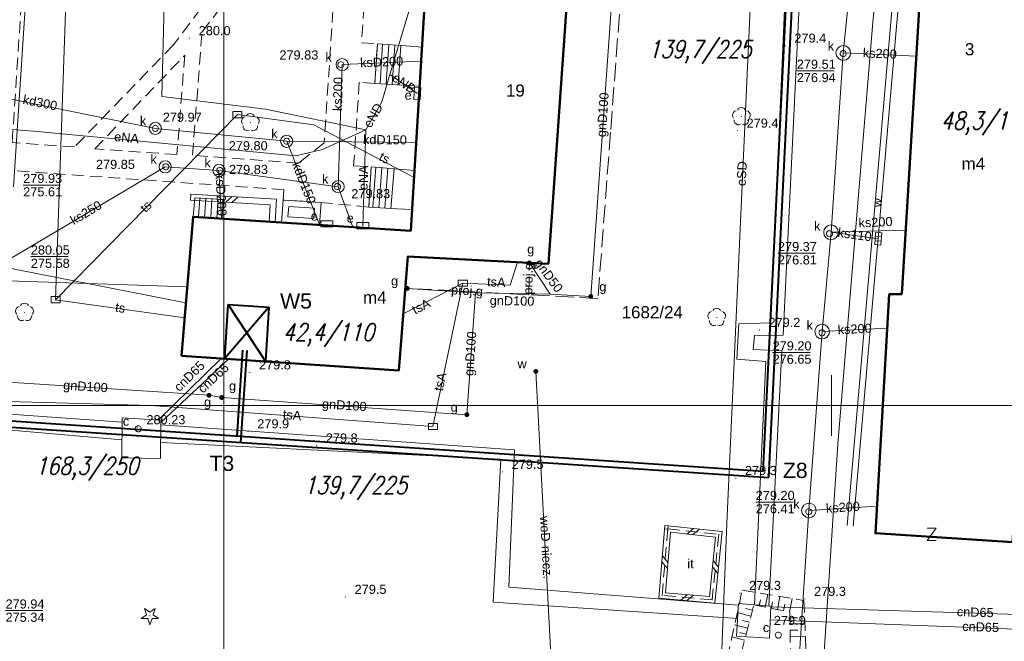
# Model space of a CAD drawing. Extents: x 0 to 6569664, y 0 to 5584502.
# Tile 23 of 64: x 6568383 to 6568464, y 5583981 to 5584032. Entities that reach past the tile are written whole.
import ezdxf
from ezdxf.enums import TextEntityAlignment as Align

# ---------------------------------------------------------------- set-up
doc = ezdxf.new("R2010")
doc.units = 0
doc.header["$PDSIZE"] = 0.75
for name, pattern in [('GAK', [3.5, 2, -0.7, 0.1, -0.7]), ('PRZER2-1', [1.5, 1, -0.5]), ('PRZER3-1', [2, 1.5, -0.5])]:
    doc.linetypes.add(name, pattern=pattern)
doc.layers.get('0').update_dxf_attribs({"linetype": 'CONTINUOUS'})
doc.layers.get('Defpoints').update_dxf_attribs({"linetype": 'CONTINUOUS'})
for name, color, linetype, lineweight in [('alarm', 51, 'CONTINUOUS', 50), ('EGBS', 7, 'CONTINUOUS', 18), ('EGBT', 7, 'CONTINUOUS', 18), ('EGBU', 7, 'CONTINUOUS', 50), ('EGBU_O', 7, 'CONTINUOUS', 50), ('EGDE_O', 7, 'CONTINUOUS', 18), ('GEPADR_O', 7, 'CONTINUOUS', 18), ('GEPPHC', 7, 'CONTINUOUS', 18), ('GUPPRZ_O', 7, 'CONTINUOUS', 18), ('OTDN', 7, 'CONTINUOUS', 18), ('OTKC', 7, 'CONTINUOUS', 18), ('OTRK', 7, 'CONTINUOUS', 18), ('OTRN', 7, 'CONTINUOUS', 13), ('OTRN_O', 7, 'CONTINUOUS', 13), ('OTRS', 7, 'CONTINUOUS', 13), ('OTRS_O', 7, 'CONTINUOUS', 13), ('OTWM', 7, 'CONTINUOUS', 18), ('OTWM_O', 7, 'CONTINUOUS', 18), ('OTZI', 7, 'CONTINUOUS', 18), ('OTZI_O', 7, 'CONTINUOUS', 18), ('ramka sekcji', 7, 'CONTINUOUS', 18), ('siec', 7, 'GAK', 70), ('SUPK', 7, 'CONTINUOUS', 18), ('SUPW', 7, 'CONTINUOUS', 18), ('SUPW_O', 7, 'CONTINUOUS', 18)]:
    doc.layers.add(name, color=color, linetype=linetype, lineweight=lineweight)
for name, color, linetype, lineweight, true_color in [('OTZG', 7, 'CONTINUOUS', 18, 0x008000), ('OTZL', 7, 'CONTINUOUS', 18, 0x008000), ('SUCP', 7, 'CONTINUOUS', 18, 0xd200d2), ('SUCP_O', 7, 'CONTINUOUS', 18, 0xd200d2), ('SUEP', 1, 'CONTINUOUS', 18, 0xff0000), ('SUEP_O', 1, 'CONTINUOUS', 18, 0xff0000), ('SUES', 1, 'CONTINUOUS', 18, 0xff0000), ('SUES_O', 1, 'CONTINUOUS', 18, 0xff0000), ('SUGP', 7, 'CONTINUOUS', 18, 0xbfbf00), ('SUGP_O', 7, 'CONTINUOUS', 18, 0xbfbf00), ('SUGU', 7, 'CONTINUOUS', 18, 0xbfbf00), ('SUGU_O', 7, 'CONTINUOUS', 18, 0xbfbf00), ('SUGW', 7, 'CONTINUOUS', 18, 0xbfbf00), ('SUGW_O', 7, 'CONTINUOUS', 18, 0xbfbf00), ('SUKK', 7, 'CONTINUOUS', 18, 0x803300), ('SUKP', 7, 'CONTINUOUS', 18, 0x803300), ('SUKP_O', 7, 'CONTINUOUS', 18, 0x803300), ('SUTP', 7, 'CONTINUOUS', 18, 0xff9100), ('SUTP_O', 7, 'CONTINUOUS', 18, 0xff9100), ('SUWP', 5, 'CONTINUOUS', 18, 0x0000ff), ('SUWP_O', 5, 'CONTINUOUS', 18, 0x0000ff), ('SUWW', 5, 'CONTINUOUS', 18, 0x0000ff), ('SUWW_O', 5, 'CONTINUOUS', 18, 0x0000ff)]:
    doc.layers.add(name, color=color, linetype=linetype, lineweight=lineweight, true_color=true_color)
doc.styles.add('Arial', font='arial.ttf')
doc.styles.add('GEO-INFO', font='arial.ttf')
doc.styles.add('UZBROJENIE', font='SIMPLEX.shx', dxfattribs={"width": 0.8, "oblique": 15.00003, "height": 0.9})
doc.dimstyles.get("Standard").update_dxf_attribs({"dimtxt": 0.18, "dimasz": 0.18, "dimexe": 0.18, "dimexo": 0.0625, "dimgap": 0.09, "dimtad": 0, "dimtih": 1, "dimtoh": 1, "dimdec": 4, "dimzin": 0, "dimdsep": 46, "dimtxsty": 'Standard', "dimcen": 0.09, "dimadec": 0, "dimazin": 0, "dimtfac": 1, "dimtdec": 4, "dimtofl": 0, "dimtmove": 0, "dimatfit": 3, "dimfxl": 0, "dimtolj": 1, "dimtzin": 0, "dimarcsym": 0})

# ---------------------------------------------------------------- blocks, each defined once
blk = doc.blocks.new('D_GSPRDL1')
blk.add_hatch(color=0).paths.add_polyline_path([(0, -0.045), (0.013906, -0.042798), (0.02645, -0.036406), (0.036406, -0.02645), (0.042798, -0.013906), (0.045, 0), (0.042798, 0.013906), (0.036406, 0.02645), (0.02645, 0.036406), (0.013906, 0.042798), (0, 0.045), (-0.013906, 0.042798), (-0.02645, 0.036406), (-0.036406, 0.02645), (-0.042798, 0.013906), (-0.045, 0), (-0.042798, -0.013906), (-0.036406, -0.02645), (-0.02645, -0.036406), (-0.013906, -0.042798)])
at = {"color": 0}
for points in [[(-0.635969, -0.134326), (-0.70458, -0.024001), (-0.731429, 0.103115), (-0.713292, 0.231763), (-0.652348, 0.346501), (-0.55591, 0.433559), (-0.435555, 0.482485)], [(-0.324277, 0.563333), (-0.240553, 0.662679), (-0.127956, 0.727494), (0, 0.75), (0.127956, 0.727494), (0.240553, 0.662679), (0.324277, 0.563333)], [(0.435555, 0.482485), (0.55591, 0.433559), (0.652348, 0.346501), (0.713292, 0.231763), (0.731429, 0.103115), (0.70458, -0.024001), (0.635969, -0.134326)], [(-0.068773, -0.646351), (-0.194901, -0.677512), (-0.324092, -0.663766), (-0.440839, -0.606763), (-0.531129, -0.513345), (-0.584125, -0.394725), (-0.593465, -0.265141)], [(0.593465, -0.265141), (0.584125, -0.394725), (0.531129, -0.513345), (0.440839, -0.606763), (0.324092, -0.663766), (0.194901, -0.677512), (0.068773, -0.646351)]]:
    blk.add_lwpolyline(points, dxfattribs=at)
blk = doc.blocks.new('D_GSPRDI1')
blk.add_hatch(color=0).paths.add_polyline_path([(0, -0.045), (0.013906, -0.042798), (0.02645, -0.036406), (0.036406, -0.02645), (0.042798, -0.013906), (0.045, 0), (0.042798, 0.013906), (0.036406, 0.02645), (0.02645, 0.036406), (0.013906, 0.042798), (0, 0.045), (-0.013906, 0.042798), (-0.02645, 0.036406), (-0.036406, 0.02645), (-0.042798, 0.013906), (-0.045, 0), (-0.042798, -0.013906), (-0.036406, -0.02645), (-0.02645, -0.036406), (-0.013906, -0.042798)])
at = {"color": 0}
blk.add_lwpolyline([(0.272471, 0.088531), (0.713338, -0.231778), (0.168396, -0.231778), (0, -0.750048), (-0.168396, -0.231778), (-0.713338, -0.231778), (-0.272471, 0.088531), (-0.440867, 0.606801), (0, 0.286493), (0.440867, 0.606801)], close=True, dxfattribs=at)
blk = doc.blocks.new('D_GSPWPN1')
blk.add_hatch(color=0).paths.add_polyline_path([(-0.045, 0), (-0.043467, -0.011647), (-0.038971, -0.0225), (-0.03182, -0.03182), (-0.0225, -0.038971), (-0.011647, -0.043467), (0, -0.045), (0.011647, -0.043467), (0.0225, -0.038971), (0.03182, -0.03182), (0.038971, -0.0225), (0.043467, -0.011647), (0.045, 0), (0.043467, 0.011647), (0.038971, 0.0225), (0.03182, 0.03182), (0.0225, 0.038971), (0.011647, 0.043467), (0, 0.045), (-0.011647, 0.043467), (-0.0225, 0.038971), (-0.03182, 0.03182), (-0.038971, 0.0225), (-0.043467, 0.011647)])
blk = doc.blocks.new('D_GSPWPS1')
blk.add_hatch(color=0).paths.add_polyline_path([(-0.045, 0), (-0.043467, -0.011647), (-0.038971, -0.0225), (-0.03182, -0.03182), (-0.0225, -0.038971), (-0.011647, -0.043467), (0, -0.045), (0.011647, -0.043467), (0.0225, -0.038971), (0.03182, -0.03182), (0.038971, -0.0225), (0.043467, -0.011647), (0.045, 0), (0.043467, 0.011647), (0.038971, 0.0225), (0.03182, 0.03182), (0.0225, 0.038971), (0.011647, 0.043467), (0, 0.045), (-0.011647, 0.043467), (-0.0225, 0.038971), (-0.03182, 0.03182), (-0.038971, 0.0225), (-0.043467, 0.011647)])
blk = doc.blocks.new('D_GUPIKP1_3')
at = {"color": 0}
blk.add_lwpolyline([(0.375, -0.25), (-0.375, -0.25), (-0.375, 0.25), (0.375, 0.25)], close=True, dxfattribs=at)
blk = doc.blocks.new('D_GUPESE1')
at = {"color": 0}
blk.add_lwpolyline([(-0.5, -0.25), (-0.5, 0.25), (0.5, 0.25), (0.5, -0.25)], close=True, dxfattribs=at)
blk = doc.blocks.new('D_GUPIWZ1_1')
at = {"color": 0}
blk.add_lwpolyline([(0, 0.25), (0.064705, 0.241481), (0.125, 0.216506), (0.176777, 0.176777), (0.216506, 0.125), (0.241481, 0.064705), (0.25, 0), (0.241481, -0.064705), (0.216506, -0.125), (0.176777, -0.176777), (0.125, -0.216506), (0.064705, -0.241481), (0, -0.25), (-0.064705, -0.241481), (-0.125, -0.216506), (-0.176777, -0.176777), (-0.216506, -0.125), (-0.241481, -0.064705), (-0.25, 0), (-0.241481, 0.064705), (-0.216506, 0.125), (-0.176777, 0.176777), (-0.125, 0.216506), (-0.064705, 0.241481)], close=True, dxfattribs=at)
blk = doc.blocks.new('D_GUPKKS1')
at = {"color": 0}
blk.add_lwpolyline([(0.5, -0.25), (-0.5, -0.25), (-0.5, 0.25), (0.5, 0.25)], close=True, dxfattribs=at)
for points in [[(-0.175, -0.25), (-0.175, 0.25)], [(0.175, -0.25), (0.175, 0.25)]]:
    blk.add_lwpolyline(points, dxfattribs=at)
blk = doc.blocks.new('D_GUPGZA1')
blk.add_hatch(color=0).paths.add_polyline_path([(-0.2, 0), (-0.193185, -0.051764), (-0.173205, -0.1), (-0.141421, -0.141421), (-0.1, -0.173205), (-0.051764, -0.193185), (0, -0.2), (0.051764, -0.193185), (0.1, -0.173205), (0.141421, -0.141421), (0.173205, -0.1), (0.193185, -0.051764), (0.2, 0), (0.193185, 0.051764), (0.173205, 0.1), (0.141421, 0.141421), (0.1, 0.173205), (0.051764, 0.193185), (0, 0.2), (-0.051764, 0.193185), (-0.1, 0.173205), (-0.141421, 0.141421), (-0.173205, 0.1), (-0.193185, 0.051764)])
blk = doc.blocks.new('D_GUPGUT1')
blk.add_hatch(color=0).paths.add_polyline_path([(-0.2, 0), (-0.193185, -0.051764), (-0.173205, -0.1), (-0.141421, -0.141421), (-0.1, -0.173205), (-0.051764, -0.193185), (0, -0.2), (0.051764, -0.193185), (0.1, -0.173205), (0.141421, -0.141421), (0.173205, -0.1), (0.193185, -0.051764), (0.2, 0), (0.193185, 0.051764), (0.173205, 0.1), (0.141421, 0.141421), (0.1, 0.173205), (0.051764, 0.193185), (0, 0.2), (-0.051764, 0.193185), (-0.1, 0.173205), (-0.141421, 0.141421), (-0.173205, 0.1), (-0.193185, 0.051764)])
blk = doc.blocks.new('D_GUPWZA1')
blk.add_hatch(color=0).paths.add_polyline_path([(-0.2, 0), (-0.193185, -0.051764), (-0.173205, -0.1), (-0.141421, -0.141421), (-0.1, -0.173205), (-0.051764, -0.193185), (0, -0.2), (0.051764, -0.193185), (0.1, -0.173205), (0.141421, -0.141421), (0.173205, -0.1), (0.193185, -0.051764), (0.2, 0), (0.193185, 0.051764), (0.173205, 0.1), (0.141421, 0.141421), (0.1, 0.173205), (0.051764, 0.193185), (0, 0.2), (-0.051764, 0.193185), (-0.1, 0.173205), (-0.141421, 0.141421), (-0.173205, 0.1), (-0.193185, 0.051764)])
blk = doc.blocks.new('D_GEPPHC1')
at = {"color": 0}
blk.add_lwpolyline([(-0.375, 0.5), (0.375, 0.5), (-0.375, -0.5), (0.375, -0.5)], dxfattribs=at)
blk = doc.blocks.new('D_ODTN_1')
at = {"color": 0}
for points in [[(-0.5, -0.25), (0, 0.25)], [(0, -0.25), (0.5, 0.25)]]:
    blk.add_lwpolyline(points, dxfattribs=at)
blk = doc.blocks.new('D_GSLDSO2')
at = {"color": 0}
blk.add_lwpolyline([(0, 0.25), (0, -0.25)], dxfattribs=at)
blk = doc.blocks.new('*D45')
at = {"layer": 'Defpoints', "color": 0}
for p in [(6568647.5, 5584150), (6568650, 5584150), (0, 0)]:
    blk.add_point(p, dxfattribs=at)
at = {"layer": 'ramka sekcji', "color": 0, "lineweight": -2}
blk.add_line((6568649.938, 5584150), (6568647.5, 5584150), dxfattribs=at)
at = {"layer": 'ramka sekcji', "color": 0, "insert": (6568644.106, 5584150), "char_height": 0.75, "attachment_point": 5, "style": 'GEO-INFO'}
blk.add_mtext('\\A1;5584150.0000', dxfattribs=at)
blk = doc.blocks.new('*D46')
at = {"layer": 'Defpoints', "color": 0}
for p in [(6568650, 5584152.5), (6568650, 5584150), (0, 0)]:
    blk.add_point(p, dxfattribs=at)
at = {"layer": 'ramka sekcji', "color": 0, "lineweight": -2}
blk.add_line((6568650, 5584150.062), (6568650, 5584152.5), dxfattribs=at)
at = {"layer": 'ramka sekcji', "color": 0, "insert": (6568650, 5584155.896), "char_height": 0.75, "attachment_point": 5, "rotation": 90, "style": 'GEO-INFO'}
blk.add_mtext('\\A1;6568650.0000', dxfattribs=at)

msp = doc.modelspace()

# ---------------------------------------------------------------- linework, layer by layer
at = {"layer": 'EGBS', "linetype": 'Continuous', "lineweight": 18, "elevation": 10.18}
for points in [[(6568412.64, 5584029.74), (6568412.44, 5584026.48), (6568414.79, 5584026.33), (6568416.11964, 5584026.26002), (6568416.31631, 5584029.47028), (6568414.98, 5584029.57)], [(6568411.93, 5584016.31), (6568412.12, 5584019.61), (6568414.41, 5584019.43), (6568415.69511, 5584019.33038), (6568415.49722, 5584016.10015), (6568414.24, 5584016.17)], [(6568399.86, 5584015.38), (6568399.95, 5584016.92), (6568397.62, 5584017.08), (6568397.48, 5584015.51)]]:
    msp.add_lwpolyline(points, close=True, dxfattribs=at)
for points in [[(6568412.86652, 5584026.45278), (6568413.07433, 5584029.70845)], [(6568413.36551, 5584026.42093), (6568413.57304, 5584029.67222)], [(6568413.86449, 5584026.38907), (6568414.07174, 5584029.63598)], [(6568414.36348, 5584026.35722), (6568414.57045, 5584029.59975)], [(6568412.51731, 5584019.57877), (6568412.25881, 5584016.29007)], [(6568413.01577, 5584019.53959), (6568412.75797, 5584016.25982)], [(6568413.51423, 5584019.50041), (6568413.25713, 5584016.22957)], [(6568414.01269, 5584019.46123), (6568413.7563, 5584016.19932)], [(6568398.03676, 5584017.05138), (6568397.92923, 5584015.48546)], [(6568398.53559, 5584017.01713), (6568398.42854, 5584015.45819)], [(6568399.03441, 5584016.98287), (6568398.92784, 5584015.43092)], [(6568399.53324, 5584016.94862), (6568399.42715, 5584015.40364)]]:
    msp.add_lwpolyline(points, dxfattribs=at)
at = {"layer": 'EGBT', "linetype": 'Continuous', "lineweight": 18, "elevation": 10.18}
for points in [[(6568404.74, 5584015.03978), (6568404.89, 5584016.89), (6568408.02, 5584016.69), (6568407.86981, 5584014.83707)], [(6568405.27943, 5584015.50589), (6568405.34864, 5584016.35967), (6568407.48054, 5584016.22345), (6568407.41119, 5584015.36782)]]:
    msp.add_lwpolyline(points, close=True, dxfattribs=at)
at = {"layer": 'EGBU', "linetype": 'Continuous', "lineweight": 50, "elevation": 10.18}
for points in [[(6568457.96, 5584044.72), (6568458.31, 5584050.79), (6568469.73, 5584050.1), (6568467.17, 5584008.53), (6568466.28, 5584008.57), (6568464.89, 5583988.75), (6568453.62, 5583989.49), (6568454.76, 5584009.14), (6568455.78, 5584009.15)], [(6568396.53, 5584004.09), (6568397.48, 5584015.51), (6568415.39, 5584014.35), (6568416.69, 5584035.57), (6568428.33, 5584034.73), (6568426.72, 5584011.65), (6568415.15381, 5584012.25266), (6568414.4, 5584002.86)]]:
    msp.add_lwpolyline(points, close=True, dxfattribs=at)
at = {"layer": 'GUPPRZ_O', "linetype": 'Continuous', "lineweight": 13, "elevation": 10.8, "flags": 128}
for points in [[(6568447.15079, 5584027.5064), (6568450.23079, 5584027.5064)], [(6568383.5, 5584018.11554), (6568386.58, 5584018.11554)], [(6568384.12834, 5584012.23247), (6568387.20834, 5584012.23247)], [(6568445.59833, 5584012.51363), (6568448.67833, 5584012.51363)], [(6568445.15897, 5584004.34863), (6568448.23897, 5584004.34863)], [(6568443.76929, 5583992.04855), (6568446.84929, 5583992.04855)], [(6568382.0473, 5583983.12574), (6568385.1273, 5583983.12574)]]:
    msp.add_lwpolyline(points, dxfattribs=at)
at = {"layer": 'OTDN', "linetype": 'Continuous', "lineweight": 18, "elevation": 10.18}
for points in [[(6568397.29431, 5584017.36959), (6568404.34481, 5584016.96522), (6568404.22947, 5584015.07379)], [(6568397.26569, 5584016.87041), (6568403.81519, 5584016.49478), (6568403.73039, 5584015.10423)]]:
    msp.add_lwpolyline(points, dxfattribs=at)
for points in [[(6568436.30226, 5583990.11523), (6568441.00361, 5583989.6227), (6568440.41416, 5583983.75006), (6568435.79995, 5583984.14204)], [(6568436.75774, 5583989.56477), (6568440.45639, 5583989.1773), (6568439.96584, 5583984.28994), (6568436.34005, 5583984.59796)]]:
    msp.add_lwpolyline(points, close=True, dxfattribs=at)
at = {"layer": 'OTKC', "linetype": 'PRZER2-1', "lineweight": 18, "elevation": 10.18}
for points in [[(6568387.73, 5584021.25), (6568382.59, 5584021.62), (6568384.65, 5584052.57), (6568385.24, 5584053.16), (6568409.4, 5584051.62), (6568410.12, 5584051.01), (6568409.91, 5584048.16), (6568395.84, 5584029.63)], [(6568409.45, 5584045.43), (6568409.72, 5584045.44), (6568409.14, 5584035.45), (6568408.45, 5584034.8), (6568406.31, 5584035.04), (6568406.18, 5584033.41), (6568408.31, 5584033.41), (6568408.99, 5584032.48), (6568408.26, 5584021.58), (6568406.17, 5584019.92), (6568397.43, 5584020.57), (6568398.22, 5584030.72)], [(6568396.79, 5584028.79), (6568396.15, 5584020.63), (6568389.39, 5584021.1)]]:
    msp.add_lwpolyline(points, close=True, dxfattribs=at)
msp.add_lwpolyline([(6568412.67, 5584050.77), (6568411.34, 5584029.82), (6568412.64, 5584029.74), (6568412.44, 5584026.48), (6568411.15, 5584026.59), (6568410.69, 5584019.7), (6568412.12, 5584019.61), (6568411.93, 5584016.31), (6568408.02, 5584016.69), (6568404.89, 5584016.89), (6568404.95, 5584017.73), (6568381.28, 5584019.4)], dxfattribs=at)
at = {"layer": 'OTRK', "linetype": 'PRZER2-1', "lineweight": 18, "elevation": 10.06}
for points in [[(6568442.66, 5583984.8), (6568447.74, 5583983.96), (6568447.98, 5583978.11), (6568441.43, 5583979.21), (6568442.65785, 5583984.79023)], [(6568443.62, 5583983.59), (6568446.59, 5583983.01), (6568446.63, 5583979.1), (6568442.57, 5583979.61), (6568443.61745, 5583983.58033)]]:
    msp.add_lwpolyline(points, dxfattribs=at)
for points in [[(6568442.66, 5583984.8), (6568447.74, 5583983.96), (6568447.98, 5583978.11), (6568441.43, 5583979.21)], [(6568443.62, 5583983.59), (6568446.59, 5583983.01), (6568446.63, 5583979.1), (6568442.57, 5583979.61)]]:
    msp.add_lwpolyline(points, close=True, dxfattribs=at)
at = {"layer": 'OTRK', "linetype": 'Continuous', "lineweight": 18, "elevation": 10.06}
for points in [[(6568444.05915, 5583983.50424), (6568444.15983, 5583984.01979)], [(6568444.55863, 5583983.4067), (6568444.76282, 5583984.45229)], [(6568445.0581, 5583983.30916), (6568445.16161, 5583983.8392)], [(6568445.55758, 5583983.21162), (6568445.76742, 5583984.28617)], [(6568446.55653, 5583983.01654), (6568446.77203, 5583984.12006)], [(6568443.50586, 5583983.15736), (6568442.93533, 5583983.30787)], [(6568446.05705, 5583983.11408), (6568446.16339, 5583983.6586)], [(6568443.37604, 5583982.66528), (6568442.25534, 5583982.96094)], [(6568443.24622, 5583982.17321), (6568442.69605, 5583982.31835)], [(6568446.59486, 5583982.53522), (6568447.1964, 5583982.54137)], [(6568443.1164, 5583981.68113), (6568442.03643, 5583981.96605)], [(6568446.60006, 5583982.02633), (6568447.81882, 5583982.0388)], [(6568446.60527, 5583981.51745), (6568447.22248, 5583981.52376)], [(6568442.85677, 5583980.69698), (6568441.81752, 5583980.97116)], [(6568442.98659, 5583981.18906), (6568442.45678, 5583981.32883)], [(6568446.61048, 5583981.00857), (6568447.86056, 5583981.02135)]]:
    msp.add_lwpolyline(points, dxfattribs=at)
at = {"layer": 'OTWM', "linetype": 'Continuous', "lineweight": 18, "elevation": 10.06}
for points in [[(6568451.30093, 5583990.12154), (6568455.92093, 5584043.54154)], [(6568451.79907, 5583990.07846), (6568456.41907, 5584043.49846)]]:
    msp.add_lwpolyline(points, dxfattribs=at)
at = {"layer": 'OTZI', "linetype": 'PRZER2-1', "lineweight": 18, "elevation": 10.1}
msp.add_lwpolyline([(6568436.53, 5583989.84), (6568440.73, 5583989.4), (6568440.19, 5583984.02), (6568436.07, 5583984.37)], close=True, dxfattribs=at)
at = {"layer": 'ramka sekcji'}
for p, q in [((6568400, 5584250), (6568400, 5584000)), ((6568400, 5584000), (6568400, 5584250)), ((6568400, 5584000), (6568400, 5584002.5)), ((6568450, 5584000), (6568450, 5584002.5)), ((6568400, 5584000), (6568239.20424, 5584000)), ((6568400, 5584000), (6568397.5, 5584000)), ((6568400, 5584000), (6568400, 5583997.5)), ((6568400, 5584000), (6568402.5, 5584000)), ((6568400, 5583922.37672), (6568400, 5584000)), ((6568676.7409, 5584000), (6568400, 5584000)), ((6568450, 5584000), (6568447.5, 5584000)), ((6568450, 5584000), (6568450, 5583997.5)), ((6568450, 5584000), (6568452.5, 5584000))]:
    msp.add_line(p, q, dxfattribs=at)
at = {"layer": 'siec', "linetype": 'ByBlock', "lineweight": 40}
for p, q in [((6568444.3839, 5583994.60146), (6568449.1148, 5584090.92644)), ((6568444.8496, 5583994.06937), (6568449.5805, 5584090.39435)), ((6568400.09039, 5584003.84494, 10.18), (6568400.37553, 5584008.30549, 10.18)), ((6568400.37553, 5584008.30549, 10.18), (6568403.71863, 5584008.08369, 10.18)), ((6568403.42533, 5584003.62553, 10.18), (6568400.37553, 5584008.30549, 10.18)), ((6568403.71863, 5584008.08369, 10.18), (6568400.09039, 5584003.84494, 10.18)), ((6568403.71863, 5584008.08369, 10.18), (6568403.42533, 5584003.62553, 10.18)), ((6568362.1417, 5584000.07329), (6568444.3839, 5583994.60146)), ((6568362.6074, 5583999.5412), (6568444.8496, 5583994.06937))]:
    msp.add_line(p, q, dxfattribs=at)
at = {"layer": 'siec', "color": 0, "linetype": 'ByBlock', "lineweight": 40}
for p, q in [((6568401.10383, 5583997.48102), (6568401.57549, 5584004.53953)), ((6568401.41972, 5583996.9589), (6568401.92472, 5584004.5163))]:
    msp.add_line(p, q, dxfattribs=at)
at = {"layer": 'SUCP', "linetype": 'Continuous', "lineweight": 18, "elevation": 10.14}
for points in [[(6568443.67759, 5583983.5973), (6568444.60792, 5584003.60668), (6568442.23031, 5584003.78912), (6568442.37542, 5584006.71277), (6568445.02385, 5584006.77743), (6568447.76431, 5584069.6426), (6568445.65005, 5584069.72503), (6568445.82244, 5584073.37558), (6568448.23829, 5584073.32442), (6568448.83942, 5584089.2927)], [(6568444.86243, 5583983.49634), (6568445.90621, 5584004.4756), (6568443.55985, 5584004.59751), (6568443.66659, 5584005.75548), (6568446.04145, 5584005.78609), (6568449.17754, 5584070.73059), (6568447.00832, 5584070.81245), (6568447.07333, 5584072.15733), (6568449.07717, 5584072.12825), (6568449.94877, 5584089.2063)], [(6568365.34466, 5584016.87647), (6568382.19245, 5584016.39894), (6568382.29142, 5584010.25538), (6568396.99977, 5584009.73709)], [(6568297.5345, 5584001.61206), (6568299.32257, 5584002.34952), (6568308.33219, 5584000.83184), (6568308.52504, 5584004.33712), (6568320.1713, 5584003.50253), (6568320.47709, 5584005.70764), (6568325.65609, 5584005.36202), (6568325.6837, 5584003.2199), (6568375.8295, 5583999.53415), (6568375.94144, 5584001.66926), (6568380.49167, 5584001.41533), (6568380.4645, 5583999.41925), (6568391.64942, 5583998.62893)], [(6568297.5345, 5584001.61206), (6568298.94411, 5584001.20109), (6568309.55018, 5583999.42557), (6568309.77764, 5584002.85793), (6568321.66404, 5584002.04698), (6568321.87189, 5584004.38876), (6568324.27248, 5584004.32138), (6568324.22405, 5584001.92295), (6568376.73077, 5583998.26175), (6568376.94497, 5584000.48476), (6568379.23676, 5584000.46293), (6568379.33533, 5583998.22634), (6568391.62542, 5583997.16783)], [(6568394.62026, 5583998.81108), (6568399.7987, 5584003.86501)], [(6568394.83086, 5583998.6026), (6568400.42369, 5584003.822)], [(6568394.82918, 5583998.40425), (6568423.93706, 5583996.3475), (6568423.44804, 5583985.04039), (6568442.35353, 5583983.57885)], [(6568394.81398, 5583996.94923), (6568422.79053, 5583995.56819), (6568422.16309, 5583983.80732), (6568442.28778, 5583982.47832)], [(6568445.00521, 5583983.43518), (6568478.65877, 5583982.40019), (6568479.14137, 5583987.49111), (6568504.35917, 5583986.68694)], [(6568444.95886, 5583982.36863), (6568479.58999, 5583981.04306), (6568480.10032, 5583986.40728), (6568504.28975, 5583985.58281)]]:
    msp.add_lwpolyline(points, dxfattribs=at)
at = {"layer": 'SUEP', "linetype": 'Continuous', "lineweight": 18, "elevation": 10.14}
for points in [[(6568395.78525, 5584060.01062), (6568394.9184, 5584025.40371), (6568403.43978, 5584024.36028), (6568411.69711, 5584022.65069)], [(6568413.67681, 5584027.20431), (6568418.08015, 5584041.84343), (6568445.26157, 5584040.49156), (6568445.53875, 5584052.03702), (6568457.5594, 5584052.48944)], [(6568461.96392, 5584050.56923), (6568462.1777, 5584051.59338), (6568455.34395, 5584051.84535), (6568453.40597, 5584031.5088), (6568450.53309, 5583996.80907), (6568448.53546, 5583966.36094), (6568408.78897, 5583972.06926), (6568392.59187, 5583974.08072), (6568365.19254, 5583976.97792)], [(6568444.01192, 5584047.82702), (6568441.38542, 5583990.29269), (6568440.95352, 5583979.26726), (6568466.45054, 5583975.60951), (6568466.39316, 5583974.00964), (6568466.2272, 5583973.46246), (6568467.21386, 5583948.20619), (6568536.11292, 5583940.91441), (6568541.52968, 5583940.57618), (6568547.44455, 5583941.31845), (6568547.39903, 5583950.90062), (6568548.75489, 5583954.02615)], [(6568411.69711, 5584022.65069), (6568413.01929, 5584024.97191), (6568413.67681, 5584027.20431)], [(6568413.67681, 5584027.20431), (6568415.93, 5584025.65)], [(6568353.39531, 5584024.78965), (6568367.92826, 5584023.86683), (6568384.63693, 5584022.51201), (6568405.92421, 5584020.51614), (6568408.12743, 5584021.05457), (6568411.69711, 5584022.65069)], [(6568411.69711, 5584022.65069), (6568411.45, 5584014.78)]]:
    msp.add_lwpolyline(points, dxfattribs=at)
at = {"layer": 'SUGP', "linetype": 'PRZER3-1', "lineweight": 18, "elevation": 10.14}
for points in [[(6568443.88641, 5584066.51975), (6568443.72414, 5584062.22925), (6568443.21709, 5584048.83953), (6568433.04301, 5584038.55306), (6568432.86106, 5584036.14952), (6568431.82595, 5584022.47563), (6568430.79083, 5584008.80175), (6568425.09346, 5584009.09886)], [(6568425.09346, 5584009.09886), (6568425.14757, 5584011.73193)], [(6568425.09346, 5584009.09886), (6568414.94353, 5584009.63256)]]:
    msp.add_lwpolyline(points, dxfattribs=at)
at = {"layer": 'SUGP', "linetype": 'Continuous', "lineweight": 18, "elevation": 10.14}
for points in [[(6568443.09135, 5584062.13219), (6568442.91103, 5584049.74296), (6568432.31396, 5584038.82759), (6568430.19977, 5584008.96016), (6568426.86624, 5584009.13821), (6568420.71721, 5584009.26097), (6568420.00537, 5583999.23606), (6568399.8317, 5584000.64916), (6568398.79, 5584000.83), (6568378.45287, 5584002.14573), (6568369.70734, 5584002.75806), (6568368.25098, 5584002.86003), (6568324.94601, 5584006.99931), (6568325.04379, 5584016.05039)], [(6568426.86624, 5584009.13821), (6568425.14688, 5584011.71853)], [(6568420.71721, 5584009.26097), (6568415.1, 5584009.62)]]:
    msp.add_lwpolyline(points, dxfattribs=at)
at = {"layer": 'SUKP', "linetype": 'Continuous', "lineweight": 18, "elevation": 10.14}
for points in [[(6568385.58, 5584062.1), (6568382.69715, 5584017.96737)], [(6568452.3056, 5584042.0096), (6568450.97527, 5584028.98349), (6568449.9658, 5584014.23627), (6568449.23205, 5584006.06716), (6568448.14265, 5583991.36195), (6568445.77966, 5583955.21846)], [(6568456.98, 5584028.72989), (6568450.97527, 5584028.98349)], [(6568409.74863, 5584028.02273), (6568409.41724, 5584017.98555)], [(6568416.24523, 5584028.30998), (6568409.74863, 5584028.02273)], [(6568405.17956, 5584021.72082), (6568394.37511, 5584022.78165), (6568371.94482, 5584027.33289)], [(6568407.89209, 5584014.83563), (6568405.17956, 5584021.72082)], [(6568415.83579, 5584021.62668), (6568405.17956, 5584021.72082)], [(6568409.41724, 5584017.98555), (6568399.60863, 5584019.32464), (6568395.17594, 5584019.62492), (6568382.2321, 5584011.95303)], [(6568399.80388, 5584015.35949), (6568399.60863, 5584019.32464)], [(6568410.61935, 5584014.65899), (6568409.41724, 5584017.98555)], [(6568456.10202, 5584014.4043), (6568449.9658, 5584014.23627)], [(6568453.85, 5584013.7), (6568449.9658, 5584014.23627)], [(6568454.59825, 5584006.35195), (6568449.23205, 5584006.06716)], [(6568453.74971, 5583991.72584), (6568448.14265, 5583991.36195)]]:
    msp.add_lwpolyline(points, dxfattribs=at)
at = {"layer": 'SUPK', "linetype": 'Continuous', "lineweight": 18, "elevation": 10.14}
for points in [[(6568450.97527, 5584028.38349, -1), (6568450.97527, 5584029.58349, -1)], [(6568409.74863, 5584027.52273, -1), (6568409.74863, 5584028.52273, -1)], [(6568394.37511, 5584022.28165, -1), (6568394.37511, 5584023.28165, -1)], [(6568405.17956, 5584021.22082, -1), (6568405.17956, 5584022.22082, -1)], [(6568395.17594, 5584019.12492, -1), (6568395.17594, 5584020.12492, -1)], [(6568399.60863, 5584018.82464, -1), (6568399.60863, 5584019.82464, -1)], [(6568409.41724, 5584017.48555, -1), (6568409.41724, 5584018.48555, -1)], [(6568449.9658, 5584013.63627, -1), (6568449.9658, 5584014.83627, -1)], [(6568449.23205, 5584005.46716, -1), (6568449.23205, 5584006.66716, -1)], [(6568448.14265, 5583990.76195, -1), (6568448.14265, 5583991.96195, -1)]]:
    msp.add_lwpolyline(points, format="xyb", close=True, dxfattribs=at)
for points in [[(6568391.65394, 5583998.97886), (6568394.83253, 5583998.79908), (6568394.80553, 5583995.62417), (6568391.61139, 5583995.6849)], [(6568445.00733, 5583983.48399), (6568442.36134, 5583983.70946), (6568442.20115, 5583981.02847), (6568444.89286, 5583980.85007)]]:
    msp.add_lwpolyline(points, close=True, dxfattribs=at)
at = {"layer": 'SUTP', "linetype": 'Continuous', "lineweight": 18, "elevation": 10.14}
for points in [[(6568401.12813, 5584023.90861), (6568386.1722, 5584008.69272), (6568387.10878, 5584036.34494), (6568388.58224, 5584066.33626)], [(6568415.65913, 5584018.74295), (6568407.4212, 5584023.08563), (6568401.12813, 5584023.90861)], [(6568419.67, 5584010.05), (6568423.56245, 5584009.89258), (6568424.17023, 5584011.78286)], [(6568375.40989, 5584000.51141), (6568394.02807, 5583999.98126), (6568417.21182, 5583998.26984), (6568419.67, 5584010.05)], [(6568414.77564, 5584007.54057), (6568419.67, 5584010.05)], [(6568396.78899, 5584007.20337), (6568386.1722, 5584008.69272)]]:
    msp.add_lwpolyline(points, dxfattribs=at)
at = {"layer": 'SUWP', "linetype": 'Continuous', "lineweight": 18, "elevation": 10.14}
for points in [[(6568369.04881, 5584013.86124), (6568369.35, 5584013.84), (6568396.89181, 5584008.43929)], [(6568425.67848, 5584002.79645), (6568427.21846, 5583973.81621), (6568414.65681, 5583974.54188)]]:
    msp.add_lwpolyline(points, dxfattribs=at)

# ---------------------------------------------------------------- block references
at = {"layer": 'GEPPHC', "linetype": 'Continuous', "lineweight": 18}
msp.add_blockref('D_GEPPHC1', (6568458.24772, 5583989.40023, 10.24), dxfattribs=at)
at = {"layer": 'OTDN', "linetype": 'Continuous', "lineweight": 18}
for name, p, rotation in [('D_GSLDSO2', (6568397.28, 5584017.12, 10.18), 356.7175144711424), ('D_ODTN_1', (6568400.68, 5584016.925, 10.18), 356.7175144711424), ('D_ODTN_1', (6568400.68, 5584016.925, 10.18), 356.7175144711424), ('D_GSLDSO2', (6568403.97993, 5584015.08901, 10.18), 266.5103399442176), ('D_GSLDSO2', (6568436.53, 5583989.84, 10.18), 85.19301809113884), ('D_GSLDSO2', (6568436.53, 5583989.84, 10.18), 354.0194004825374), ('D_ODTN_1', (6568438.63, 5583989.62, 10.18), 354.0194004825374), ('D_ODTN_1', (6568438.63, 5583989.62, 10.18), 354.0194004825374), ('D_ODTN_1', (6568436.3, 5583987.105, 10.18), 85.19301809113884), ('D_ODTN_1', (6568436.3, 5583987.105, 10.18), 85.19301809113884), ('D_ODTN_1', (6568440.46, 5583986.71, 10.18), 264.268318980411), ('D_ODTN_1', (6568440.46, 5583986.71, 10.18), 264.268318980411), ('D_ODTN_1', (6568438.13, 5583984.195, 10.18), 175.1442984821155), ('D_ODTN_1', (6568438.13, 5583984.195, 10.18), 175.1442984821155)]:
    msp.add_blockref(name, p, dxfattribs=dict(at, rotation=rotation))
at = {"layer": 'OTRN', "linetype": 'Continuous', "lineweight": 13}
for p in [(6568397.19, 5584030.19, 10.08), (6568446.2, 5584029.58, 10.08), (6568442.27, 5584022.59, 10.08), (6568444.07, 5584006.2, 10.08), (6568402.15, 5584002.71, 10.08), (6568402.01, 5583997.86, 10.08), (6568407.65, 5583996.69, 10.08), (6568422.94, 5583994.53, 10.08), (6568442.13, 5583994.02, 10.08), (6568442.47, 5583984.57, 10.08), (6568410.02, 5583984.25, 10.08), (6568447.82, 5583984.08, 10.08), (6568444.51, 5583981.69, 10.08)]:
    msp.add_blockref('D_GSPWPN1', p, dxfattribs=at)
at = {"layer": 'OTRS', "linetype": 'Continuous', "lineweight": 13}
msp.add_blockref('D_GSPWPS1', (6568392.89, 5583998.2, 10.08), dxfattribs=at)
at = {"layer": 'OTZG', "linetype": 'Continuous', "lineweight": 18}
msp.add_blockref('D_GSPRDI1', (6568393.93, 5583982.7, 10.12), dxfattribs=at)
at = {"layer": 'OTZL', "linetype": 'Continuous', "lineweight": 18}
for p in [(6568442.59, 5584023.75, 10.12), (6568402.19, 5584023.26, 10.12), (6568383.61, 5584007.65, 10.12), (6568440.56, 5584007.24, 10.12)]:
    msp.add_blockref('D_GSPRDL1', p, dxfattribs=at)
at = {"layer": 'SUES', "linetype": 'Continuous', "lineweight": 18, "rotation": 86.77115033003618}
msp.add_blockref('D_GUPESE1', (6568415.93, 5584025.65, 10.16), dxfattribs=at)
at = {"layer": 'SUES', "linetype": 'Continuous', "lineweight": 18}
for p in [(6568408.49, 5584014.94, 10.16), (6568411.45, 5584014.78, 10.16)]:
    msp.add_blockref('D_GUPESE1', p, dxfattribs=at)
at = {"layer": 'SUGU', "linetype": 'Continuous', "lineweight": 18}
for p in [(6568430.19977, 5584008.96016, 10.16), (6568399.8317, 5584000.64916, 10.16), (6568420.00537, 5583999.23606, 10.16)]:
    msp.add_blockref('D_GUPGUT1', p, dxfattribs=at)
at = {"layer": 'SUGW', "linetype": 'Continuous', "lineweight": 18}
for p in [(6568425.14688, 5584011.71853, 10.16), (6568415.1, 5584009.62, 10.16), (6568398.79, 5584000.83, 10.16)]:
    msp.add_blockref('D_GUPGZA1', p, dxfattribs=at)
at = {"layer": 'SUKK', "linetype": 'Continuous', "lineweight": 18, "rotation": 85.7258035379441}
msp.add_blockref('D_GUPKKS1', (6568453.85, 5584013.7, 10.16), dxfattribs=at)
at = {"layer": 'SUPK', "linetype": 'Continuous', "lineweight": 18}
for p in [(6568401.12813, 5584023.90861, 10.16), (6568419.67, 5584010.05, 10.16), (6568386.1722, 5584008.69272, 10.16), (6568417.21182, 5583998.26984, 10.16)]:
    msp.add_blockref('D_GUPIKP1_3', p, dxfattribs=at)
at = {"layer": 'SUPW', "linetype": 'Continuous', "lineweight": 18}
for p in [(6568450.96993, 5584028.93151, 10.18), (6568409.63871, 5584028.01875, 10.18), (6568394.37511, 5584022.78165, 10.18), (6568405.17956, 5584021.72082, 10.18), (6568395.23589, 5584019.62251, 10.18), (6568399.68011, 5584019.31977, 10.18), (6568409.35789, 5584017.9944, 10.18), (6568449.84068, 5584014.12588, 10.18), (6568449.2258, 5584005.96735, 10.18), (6568392.97, 5583998.08, 10.18), (6568448.13526, 5583991.26223, 10.18), (6568445.63, 5583981.11, 10.18)]:
    msp.add_blockref('D_GUPIWZ1_1', p, dxfattribs=at)
at = {"layer": 'SUWW', "linetype": 'Continuous', "lineweight": 18}
msp.add_blockref('D_GUPWZA1', (6568425.67848, 5584002.79645, 10.16), dxfattribs=at)

# ---------------------------------------------------------------- texts
at = {"layer": 'alarm', "color": 0, "lineweight": 30, "style": 'UZBROJENIE', "oblique": 15.00003, "width": 0.8}
for s, p in [('139,7/225', (6568434.93857, 5584028.58069, 10.18)), ('48,3/110', (6568459.00169, 5584022.69839)), ('42,4/110', (6568404.85729, 5584005.2977)), ('168,3/250', (6568384.48856, 5583994.31294, 10.18)), ('139,7/225', (6568406.59703, 5583992.71889, 10.18))]:
    msp.add_text(s, height=1.44, dxfattribs=at).set_placement(p)
at = {"layer": 'alarm', "color": 0, "linetype": 'Continuous', "lineweight": 30, "style": 'GEO-INFO'}
for s, p in [('W5', (6568405.94648, 5584008.57679, 0.62)), ('T3', (6568399.8416, 5583995.23561, 0.62)), ('Z8', (6568447.02523, 5583994.65627, -9.52))]:
    msp.add_text(s, height=1.25, dxfattribs=at).set_placement(p, align=Align.MIDDLE)
at = {"layer": 'EGBU_O', "linetype": 'Continuous', "lineweight": 0, "style": 'Arial'}
for p in [(6568461.675, 5584019.38045, 10.8), (6568412.43, 5584008.37521, 10.8)]:
    msp.add_text('m4', height=1, dxfattribs=at).set_placement(p, align=Align.CENTER)
at = {"layer": 'EGDE_O', "linetype": 'Continuous', "style": 'Arial'}
msp.add_text('1682/24', height=1, dxfattribs=at).set_placement((6568435.2599, 5584007.16155, 10.8), align=Align.CENTER)
at = {"layer": 'GEPADR_O', "linetype": 'Continuous', "lineweight": 0, "style": 'Arial'}
for s, p in [('3', (6568460.98187, 5584028.78798, 10.8)), ('19', (6568423.21664, 5584025.39293, 10.8))]:
    msp.add_text(s, height=1, dxfattribs=at).set_placement(p)
at = {"layer": 'GUPPRZ_O', "linetype": 'Continuous', "lineweight": 0, "style": 'Arial'}
for s, p in [('279.83', (6568404.57922, 5584028.44091, 10.8)), ('279.51', (6568447.15079, 5584027.6789, 10.8)), ('276.94', (6568447.15079, 5584026.5839, 10.8)), ('279.97', (6568394.98788, 5584023.32269, 10.8)), ('279.80', (6568400.41153, 5584020.97882, 10.8)), ('279.85', (6568389.48692, 5584019.44582, 10.8)), ('279.83', (6568400.43011, 5584019.02629, 10.8)), ('279.93', (6568383.5, 5584018.28804, 10.8)), ('275.61', (6568383.5, 5584017.19304, 10.8)), ('279.83', (6568410.49351, 5584017.03833, 10.8)), ('280.05', (6568384.12834, 5584012.40497, 10.8)), ('279.37', (6568445.59833, 5584012.68613, 10.8)), ('276.81', (6568445.59833, 5584011.59113, 10.8)), ('275.58', (6568384.12834, 5584011.30997, 10.8)), ('279.20', (6568445.15897, 5584004.52113, 10.8)), ('276.65', (6568445.15897, 5584003.42613, 10.8)), ('279.20', (6568443.76929, 5583992.22105, 10.8)), ('276.41', (6568443.76929, 5583991.12605, 10.8)), ('279.94', (6568382.0473, 5583983.29824, 10.8)), ('275.34', (6568382.0473, 5583982.20324, 10.8))]:
    msp.add_text(s, height=0.75, dxfattribs=at).set_placement(p)
at = {"layer": 'OTRN_O', "linetype": 'Continuous', "lineweight": 0, "style": 'Arial'}
for s, p in [('280.0', (6568397.94, 5584030.44, 10.8)), ('279.4', (6568446.95, 5584029.83, 10.8)), ('279.4', (6568443.02, 5584022.84, 10.8)), ('279.2', (6568444.82, 5584006.45, 10.8)), ('279.8', (6568402.9, 5584002.96, 10.8)), ('279.9', (6568402.76, 5583998.11, 10.8)), ('279.8', (6568408.4, 5583996.94, 10.8)), ('279.5', (6568423.69, 5583994.78, 10.8)), ('279.3', (6568442.88, 5583994.27, 10.8)), ('279.3', (6568443.22, 5583984.82, 10.8)), ('279.5', (6568410.77, 5583984.5, 10.8)), ('279.3', (6568448.57, 5583984.33, 10.8)), ('279.9', (6568445.26, 5583981.94, 10.8))]:
    msp.add_text(s, height=0.75, dxfattribs=at).set_placement(p)
at = {"layer": 'OTRS_O', "linetype": 'Continuous', "lineweight": 0, "style": 'Arial'}
msp.add_text('280.23', height=0.75, dxfattribs=at).set_placement((6568393.64, 5583998.45, 10.8))
at = {"layer": 'OTWM_O', "linetype": 'Continuous', "lineweight": 0, "style": 'Arial'}
msp.add_text('w.', height=0.75, rotation=85.0571007, dxfattribs=at).set_placement((6568454.15239, 5584016.78471, 10.8), align=Align.CENTER)
at = {"layer": 'OTZI_O', "linetype": 'Continuous', "lineweight": 0, "style": 'Arial'}
msp.add_text('it', height=0.75, dxfattribs=at).set_placement((6568438.4, 5583986.6146, 10.8), align=Align.CENTER)
at = {"layer": 'SUCP_O', "linetype": 'Continuous', "lineweight": 0, "style": 'Arial'}
for rotation, p in [(44.3028646, (6568397.43111, 5584002.14042, 10.8)), (43.0219036, (6568399.39163, 5584001.98471, 10.8)), (358.2384629, (6568461.82297, 5583982.62434, 10.8)), (357.807971, (6568462.2632, 5583981.41258, 10.8))]:
    msp.add_text('cnD65', height=0.75, rotation=rotation, dxfattribs=at).set_placement(p, align=Align.CENTER)
at = {"layer": 'SUEP_O', "linetype": 'Continuous', "lineweight": 0, "style": 'Arial'}
for s, rotation, p in [('eNB', 325.4011542, (6568414.63676, 5584026.18558, 10.8)), ('eND', 60.3340289, (6568412.61321, 5584023.66604, 10.8)), ('eNA', 354.6436675, (6568391.97425, 5584021.64749, 10.8)), ('eNA', 88.2016925, (6568411.86689, 5584018.70613, 10.8)), ('eSD', 87.3862225, (6568442.99184, 5584019.04647, 10.8))]:
    msp.add_text(s, height=0.75, rotation=rotation, dxfattribs=at).set_placement(p, align=Align.CENTER)
at = {"layer": 'SUES_O', "linetype": 'Continuous', "lineweight": 0, "style": 'Arial'}
for p in [(6568415.46351, 5584025.1418, 10.8), (6568407.74, 5584015.19, 10.8), (6568410.7, 5584015.03, 10.8)]:
    msp.add_text('e', height=0.75, dxfattribs=at).set_placement(p, align=Align.RIGHT)
at = {"layer": 'SUGP_O', "linetype": 'Continuous', "lineweight": 0, "style": 'Arial'}
for s, rotation, p in [('gnD100', 85.9510359, (6568431.54961, 5584023.87315, 10.8)), ('proj.g', 88.8226386, (6568425.41393, 5584010.40936, 10.8)), ('gnD50', 306.3113971, (6568426.44851, 5584010.45245, 10.8)), ('proj.g', 356.9900586, (6568420.00309, 5584009.07263, 10.8)), ('gnD100', 358.8563029, (6568423.71575, 5584008.22766, 10.8)), ('gnD100', 85.9384137, (6568420.65403, 5584004.22773, 10.8)), ('gnD100', 356.2983491, (6568388.60249, 5584001.195, 10.8)), ('gnD100', 355.9931626, (6568409.89803, 5583999.64985, 10.8))]:
    msp.add_text(s, height=0.75, rotation=rotation, dxfattribs=at).set_placement(p, align=Align.CENTER)
at = {"layer": 'SUGU_O', "linetype": 'Continuous', "lineweight": 0, "style": 'Arial'}
for p in [(6568431.48884, 5584009.39184, 10.8), (6568401.01809, 5584001.23396, 10.8), (6568419.25537, 5583999.48606, 10.8)]:
    msp.add_text('g', height=0.75, dxfattribs=at).set_placement(p, align=Align.RIGHT)
at = {"layer": 'SUGW_O', "linetype": 'Continuous', "lineweight": 0, "style": 'Arial'}
for p in [(6568425.54813, 5584012.47645, 10.8), (6568414.35, 5584009.87, 10.8), (6568398.96464, 5583999.90646, 10.8)]:
    msp.add_text('g', height=0.75, dxfattribs=at).set_placement(p, align=Align.RIGHT)
at = {"layer": 'SUKP_O', "linetype": 'Continuous', "lineweight": 0, "style": 'Arial'}
for s, rotation, p in [('ks200', 357.5816213, (6568453.96525, 5584028.56347, 10.8)), ('ksD200', 2.5317225, (6568413.0099, 5584027.87317, 10.8)), ('ks200', 88.3953966, (6568409.75738, 5584025.59508, 10.8)), ('kd300', 348.5300471, (6568384.81823, 5584024.53352, 10.8)), ('kdD150', 359.4938532, (6568413.25992, 5584021.47583, 10.8)), ('kdD150', 291.5027512, (6568406.26277, 5584018.17065, 10.8)), ('ksD200', 272.8191239, (6568399.41313, 5584017.32763, 10.8)), ('ks250', 30.6554909, (6568388.85366, 5584015.53651, 10.8)), ('ks200', 2.5414761, (6568453.64441, 5584014.69248, 10.8)), ('ks110', 352.1392172, (6568451.86776, 5584013.67741, 10.8)), ('ks200', 3.0379488, (6568451.9307, 5584005.91649, 10.8)), ('ks200', 3.7131813, (6568450.96519, 5583991.25103, 10.8))]:
    msp.add_text(s, height=0.75, rotation=rotation, dxfattribs=at).set_placement(p, align=Align.CENTER)
at = {"layer": 'SUPW_O', "linetype": 'Continuous', "lineweight": 0, "style": 'Arial'}
for s, p in [('k', (6568450.21993, 5584029.18151, 10.8)), ('k', (6568408.88871, 5584028.26875, 10.8)), ('k', (6568393.62511, 5584023.03165, 10.8)), ('k', (6568404.42956, 5584021.97082, 10.8)), ('k', (6568394.48589, 5584019.87251, 10.8)), ('k', (6568398.93011, 5584019.56977, 10.8)), ('k', (6568408.60789, 5584018.2444, 10.8)), ('k', (6568449.09068, 5584014.37588, 10.8)), ('k', (6568448.4758, 5584006.21735, 10.8)), ('c', (6568392.22, 5583998.33, 10.8)), ('k', (6568447.38526, 5583991.51223, 10.8)), ('c', (6568444.88, 5583981.36, 10.8))]:
    msp.add_text(s, height=0.75, dxfattribs=at).set_placement(p, align=Align.RIGHT)
at = {"layer": 'SUTP_O', "linetype": 'Continuous', "lineweight": 0, "style": 'Arial'}
for s, rotation, p in [('ts', 332.2037443, (6568413.05465, 5584020.01869, 10.8)), ('ts', 45.4936671, (6568393.85946, 5584016.09494, 10.8)), ('tsA', 357.6840306, (6568422.41544, 5584009.7668, 10.8)), ('ts', 352.0145253, (6568391.43983, 5584007.65741, 10.8)), ('tsA', 27.1450469, (6568416.41045, 5584007.80713, 10.8)), ('tsA', 78.2131692, (6568418.17476, 5584001.86943, 10.8)), ('tsA', 355.7781072, (6568405.59834, 5583998.83287, 10.8))]:
    msp.add_text(s, height=0.75, rotation=rotation, dxfattribs=at).set_placement(p, align=Align.CENTER)
at = {"layer": 'SUWP_O', "linetype": 'Continuous', "lineweight": 0, "style": 'Arial'}
msp.add_text('woD-niecz.', height=0.75, rotation=273.0417949, dxfattribs=at).set_placement((6568426.1554, 5583988.29076, 10.8), align=Align.CENTER)
at = {"layer": 'SUWW_O', "linetype": 'Continuous', "lineweight": 0, "style": 'Arial'}
msp.add_text('w', height=0.75, dxfattribs=at).set_placement((6568424.92848, 5584003.04645, 10.8), align=Align.RIGHT)

# ---------------------------------------------------------------- dimensions: what is measured, and where the dimension line sits
at = {"layer": 'ramka sekcji'}
for offset, dtype, picture, middle in [((0, 2.5), 1, '*D46', (6568650, 5584155.8956787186)), ((-2.5, 0), 0, '*D45', (6568644.1063676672, 5584150))]:
    dim = msp.add_ordinate_dim(feature_location=(6568650, 5584150), offset=offset, dtype=dtype, origin=(0, 0), dimstyle='Standard', override={"dimtxt": 0.75, "dimtxsty": 'GEO-INFO'}, dxfattribs=at)
    dim.commit()
    dim.dimension.update_dxf_attribs({"geometry": picture, "text_midpoint": middle})

doc.saveas('drawing.dxf')
